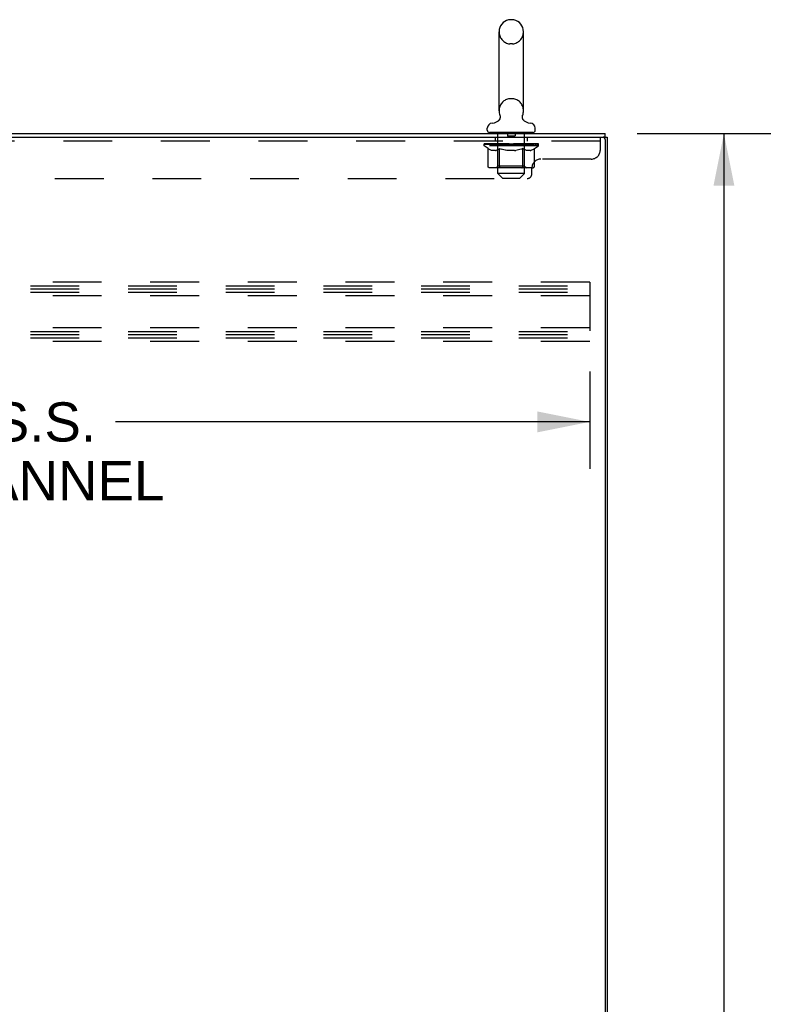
# Model space of a CAD drawing. Header units: inches. Extents: x 0 to 243, y 0 to 157.
# Tile 13 of 16: x 152 to 173, y 77 to 104. Entities that reach past the tile are written whole.
import ezdxf

# ---------------------------------------------------------------- set-up
doc = ezdxf.new("R2010")
doc.units = ezdxf.units.IN
doc.header["$LTSCALE"] = 13.357143
doc.header["$MEASUREMENT"] = 0
doc.linetypes.add('HIDDEN', pattern=[0.2, 0.1, -0.1])
doc.layers.get('0').update_dxf_attribs({"linetype": 'CONTINUOUS'})
doc.layers.add('DEFAULT_2', color=8, linetype='HIDDEN')
doc.layers.add('DIMENSIONS', color=7, linetype='CONTINUOUS')
doc.styles.get("Standard").update_dxf_attribs({"font": 'arial.ttf'})
doc.dimstyles.new('DIMSTYLE_1', dxfattribs={"dimtxt": 1.071429, "dimasz": 1.428571, "dimexe": 0.09, "dimexo": 0.07, "dimgap": 0.0375, "dimtad": 0, "dimtih": 1, "dimtoh": 1, "dimzin": 4, "dimdsep": 46, "dimtxsty": 'Standard', "dimblk": '_FILLED', "dimblk1": '_FILLED', "dimblk2": '_FILLED', "dimcen": 0.09, "dimazin": 1, "dimtfac": 1, "dimtdec": 3, "dimtofl": 0, "dimtmove": 0, "dimatfit": 3, "dimldrblk": '_FILLED', "dimfxl": 0, "dimtolj": 1, "dimtzin": 4, "dimarcsym": 0})

# ---------------------------------------------------------------- blocks, each defined once
blk = doc.blocks.new('_FILLED')
at = {"color": 0, "linetype": 'ByBlock'}
blk.add_solid([(0, 0), (-1, 0.2), (-1, -0.2)], dxfattribs=at)
blk = doc.blocks.new('*D3')
at = {"layer": 'DIMENSIONS', "color": 2, "linetype": 'Continuous'}
for p, q in [((168.59, 100.431), (172.246, 100.431)), ((170.961, 100.431), (170.961, 56.502)), ((170.961, 10.431), (170.961, 54.359)), ((168.59, 10.431), (172.246, 10.431))]:
    blk.add_line(p, q, dxfattribs=at)
at = {"layer": 'DIMENSIONS', "color": 2, "linetype": 'Continuous', "xscale": 1.4285714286, "yscale": 1.4285714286, "zscale": 1.4285714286}
for p, rotation in [((170.961, 100.431), 90), ((170.961, 10.431), 270)]:
    blk.add_blockref('_FILLED', p, dxfattribs=dict(at, rotation=rotation))
at = {"layer": 'DIMENSIONS', "color": 2, "linetype": 'Continuous', "insert": (170.961, 55.967), "char_height": 1.0714, "width": 3.74403, "attachment_point": 2, "line_spacing_factor": 0.9}
blk.add_mtext('90.00', dxfattribs=at)
blk = doc.blocks.new('*D4')
at = {"layer": 'DIMENSIONS', "color": 2, "linetype": 'Continuous'}
for p, q in [((133.288, 93.923), (133.288, 91.26)), ((167.288, 93.923), (167.288, 91.26)), ((133.288, 92.546), (146.263, 92.546)), ((167.288, 92.546), (154.313, 92.546))]:
    blk.add_line(p, q, dxfattribs=at)
at = {"layer": 'DIMENSIONS', "color": 2, "linetype": 'Continuous', "xscale": 1.4285714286, "yscale": 1.4285714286, "zscale": 1.4285714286, "rotation": 180}
blk.add_blockref('_FILLED', (133.288, 92.546), dxfattribs=at)
at = {"layer": 'DIMENSIONS', "color": 2, "linetype": 'Continuous', "xscale": 1.4285714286, "yscale": 1.4285714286, "zscale": 1.4285714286}
blk.add_blockref('_FILLED', (167.288, 92.546), dxfattribs=at)
at = {"layer": 'DIMENSIONS', "color": 2, "linetype": 'Continuous', "insert": (150.288, 93.081), "char_height": 1.07143, "width": 10.71429, "attachment_point": 2, "line_spacing_factor": 0.9}
blk.add_mtext('34.00 S.S.\\PB-42 CHANNEL', dxfattribs=at)

msp = doc.modelspace()

# ---------------------------------------------------------------- linework, layer by layer
at = {"color": 7, "linetype": 'Continuous'}
for p, q in [((165.18, 103.543), (165.104, 103.543)), ((164.808, 101.053), (164.808, 103.213)), ((165.476, 101.053), (165.476, 103.213)), ((164.785, 100.775), (164.781, 100.772)), ((164.487, 100.521), (164.487, 100.576)), ((164.547, 100.461), (164.547, 100.431)), ((165.737, 100.461), (164.547, 100.461)), ((165.737, 100.461), (165.737, 100.431)), ((165.797, 100.521), (165.797, 100.576)), ((167.715, 100.327), (167.715, 100.431)), ((167.715, 100.327), (167.666, 100.327)), ((167.715, 100.327), (167.767, 100.327))]:
    msp.add_line(p, q, dxfattribs=at)
at = {"color": 3, "linetype": 'Continuous'}
for p, q in [((132.014, 100.431), (167.715, 100.431)), ((132.014, 100.327), (167.653, 100.327)), ((167.715, 100.264), (167.715, 10.597)), ((167.767, 100.327), (167.767, 10.535))]:
    msp.add_line(p, q, dxfattribs=at)
at = {"color": 7, "linetype": 'Continuous'}
for points in [[(164.829, 100.935), (164.831, 100.931), (164.832, 100.926), (164.834, 100.921), (164.835, 100.916), (164.836, 100.911), (164.837, 100.906), (164.837, 100.901), (164.838, 100.896), (164.838, 100.891), (164.838, 100.886), (164.838, 100.881), (164.838, 100.876), (164.837, 100.871), (164.837, 100.866), (164.836, 100.861), (164.835, 100.856), (164.834, 100.851), (164.832, 100.846), (164.831, 100.841), (164.829, 100.836), (164.827, 100.831), (164.825, 100.827), (164.823, 100.822), (164.821, 100.818), (164.818, 100.813), (164.815, 100.809), (164.812, 100.805), (164.809, 100.801), (164.806, 100.797), (164.803, 100.793), (164.8, 100.789), (164.796, 100.785), (164.792, 100.782), (164.788, 100.779), (164.785, 100.775)], [(165.503, 100.772), (165.5, 100.775), (165.496, 100.779), (165.492, 100.782), (165.488, 100.785), (165.484, 100.789), (165.481, 100.793), (165.478, 100.797), (165.475, 100.801), (165.472, 100.805), (165.469, 100.809), (165.466, 100.813), (165.463, 100.818), (165.461, 100.822), (165.459, 100.827), (165.457, 100.831), (165.455, 100.836), (165.453, 100.841), (165.452, 100.846), (165.45, 100.851), (165.449, 100.856), (165.448, 100.861), (165.447, 100.866), (165.447, 100.871), (165.446, 100.876), (165.446, 100.881), (165.446, 100.886), (165.446, 100.891), (165.446, 100.896), (165.447, 100.901), (165.447, 100.906), (165.448, 100.911), (165.449, 100.916), (165.45, 100.921), (165.452, 100.926), (165.453, 100.931), (165.455, 100.935)]]:
    msp.add_lwpolyline(points, dxfattribs=at)
for centre, radius, start, end in [((165.142, 103.213), 0.334, 102.4284, 180), ((165.104, 103.386), 0.157, 90, 102.4284), ((165.18, 103.386), 0.157, 77.5716, 90), ((165.142, 103.213), 0.334, 0, 77.5716), ((165.142, 101.053), 0.334, 180, 200.613), ((165.142, 101.053), 0.334, 339.387, 360), ((164.627, 100.576), 0.14, 92.9727, 180), ((164.604, 101.015), 0.3, 272.9727, 320.1819), ((165.68, 101.015), 0.3, 219.818, 267.0273), ((165.657, 100.576), 0.14, 0, 87.0273), ((164.547, 100.521), 0.06, 180, 270), ((165.737, 100.521), 0.06, 270, 360)]:
    msp.add_arc(centre, radius, start, end, dxfattribs=at)
at = {"color": 3, "linetype": 'Continuous'}
msp.add_arc((167.653, 100.264), 0.0625, 0, 90, dxfattribs=at)
at = {"layer": 'DEFAULT_2', "color": 8, "linetype": 'HIDDEN'}
for p, q in [((165.18, 102.883), (165.104, 102.883)), ((165.18, 101.383), (165.104, 101.383)), ((164.767, 100.461), (164.767, 100.431)), ((164.777, 99.341), (164.777, 100.431)), ((165.037, 100.451), (165.037, 100.371)), ((165.247, 100.451), (165.247, 100.371)), ((165.507, 99.341), (165.507, 100.431)), ((165.517, 100.461), (165.517, 100.431)), ((167.58, 100.223), (131.955, 100.223)), ((164.4, 100.139), (164.4, 100.144)), ((164.54, 100.143), (164.4, 100.144)), ((164.41, 100.139), (164.41, 100.147)), ((164.443, 100.139), (164.443, 100.147)), ((164.498, 100.139), (164.498, 100.147)), ((164.54, 100.139), (164.54, 100.143)), ((164.572, 100.139), (164.572, 100.147)), ((164.664, 100.139), (164.664, 100.147)), ((164.704, 100.135), (164.704, 100.144)), ((164.705, 100.327), (164.705, 100.223)), ((164.77, 100.139), (164.77, 100.147)), ((164.791, 100.135), (164.791, 100.145)), ((164.888, 100.139), (164.888, 100.147)), ((164.895, 100.135), (164.895, 100.146)), ((165.007, 100.139), (165.142, 100.147)), ((165.013, 100.139), (165.013, 100.147)), ((165.014, 100.147), (165.013, 100.147)), ((165.014, 100.139), (165.014, 100.147)), ((165.237, 100.361), (165.047, 100.361)), ((165.142, 100.139), (165.142, 100.147)), ((165.142, 100.147), (165.277, 100.139)), ((165.27, 100.139), (165.27, 100.147)), ((165.27, 100.147), (165.271, 100.147)), ((165.271, 100.139), (165.271, 100.147)), ((165.389, 100.135), (165.389, 100.146)), ((165.396, 100.139), (165.396, 100.147)), ((165.493, 100.135), (165.493, 100.145)), ((165.514, 100.139), (165.514, 100.147)), ((165.58, 100.327), (165.58, 100.223)), ((165.58, 100.135), (165.58, 100.144)), ((165.62, 100.139), (165.62, 100.147)), ((165.712, 100.139), (165.712, 100.147)), ((165.786, 100.139), (165.786, 100.147)), ((165.841, 100.139), (165.841, 100.147)), ((165.874, 100.139), (165.874, 100.147)), ((165.886, 100.092), (165.886, 100.147)), ((167.58, 99.982), (167.58, 100.327)), ((164.399, 100.092), (164.399, 100.139)), ((164.399, 100.139), (164.755, 100.139)), ((165.886, 100.092), (164.399, 100.092)), ((164.506, 100.017), (164.399, 100.092)), ((164.42, 100.135), (164.42, 100.139)), ((164.42, 100.135), (165.864, 100.135)), ((164.431, 100.135), (164.431, 100.139)), ((164.432, 100.135), (164.432, 100.139)), ((164.463, 100.135), (164.463, 100.139)), ((164.465, 100.135), (164.465, 100.139)), ((164.506, 99.537), (164.506, 100.017)), ((164.506, 100.017), (164.526, 100.003)), ((164.515, 100.135), (164.515, 100.139)), ((164.519, 100.135), (164.519, 100.139)), ((164.546, 99.992), (164.526, 100.003)), ((164.565, 99.982), (164.546, 99.992)), ((164.585, 99.973), (164.565, 99.982)), ((164.574, 100.135), (164.574, 100.139)), ((164.574, 100.135), (164.574, 100.139)), ((164.578, 100.135), (164.578, 100.139)), ((164.604, 99.967), (164.584, 99.973)), ((164.587, 100.135), (164.587, 100.139)), ((164.587, 100.135), (164.587, 100.139)), ((164.591, 100.135), (164.591, 100.139)), ((164.595, 100.135), (164.595, 100.14)), ((164.598, 100.135), (164.598, 100.139)), ((164.622, 99.962), (164.603, 99.967)), ((164.618, 100.135), (164.618, 100.139)), ((164.708, 99.962), (164.622, 99.962)), ((164.636, 100.135), (164.636, 100.139)), ((164.638, 100.135), (164.638, 100.142)), ((164.664, 100.135), (164.664, 100.139)), ((164.676, 100.135), (164.676, 100.139)), ((164.681, 100.135), (164.681, 100.139)), ((164.689, 100.135), (164.689, 100.139)), ((164.708, 99.962), (164.727, 99.967)), ((164.725, 100.135), (164.725, 100.139)), ((164.746, 99.973), (164.727, 99.967)), ((164.728, 100.135), (164.728, 100.139)), ((164.765, 99.982), (164.746, 99.973)), ((164.755, 100.135), (164.755, 100.139)), ((164.785, 99.992), (164.765, 99.982)), ((164.833, 100.139), (164.768, 100.139)), ((164.776, 99.54), (164.776, 100.089)), ((164.778, 100.135), (164.778, 100.139)), ((164.784, 100.135), (164.784, 100.139)), ((164.804, 100.003), (164.784, 99.992)), ((164.798, 100.135), (164.798, 100.139)), ((164.824, 100.017), (164.804, 100.003)), ((164.81, 100.135), (164.81, 100.139)), ((164.824, 99.537), (164.824, 100.017)), ((164.824, 100.017), (164.864, 100.003)), ((164.833, 100.135), (164.833, 100.139)), ((164.921, 100.139), (164.859, 100.139)), ((164.904, 99.992), (164.864, 100.003)), ((164.882, 100.135), (164.882, 100.139)), ((164.892, 100.135), (164.892, 100.139)), ((164.898, 100.135), (164.898, 100.139)), ((164.942, 99.982), (164.903, 99.992)), ((164.908, 100.135), (164.908, 100.139)), ((164.921, 100.135), (164.921, 100.139)), ((164.981, 99.973), (164.942, 99.982)), ((165.016, 100.139), (164.958, 100.139)), ((164.974, 100.135), (164.974, 100.139)), ((165.019, 99.967), (164.98, 99.973)), ((165.013, 100.135), (165.013, 100.139)), ((165.016, 100.135), (165.016, 100.139)), ((165.056, 99.962), (165.018, 99.967)), ((165.019, 100.135), (165.019, 100.139)), ((165.02, 100.135), (165.02, 100.139)), ((165.228, 99.962), (165.056, 99.962)), ((165.114, 100.139), (165.063, 100.139)), ((165.071, 100.135), (165.071, 100.139)), ((165.114, 100.135), (165.114, 100.139)), ((165.139, 100.139), (165.139, 100.139)), ((165.139, 100.135), (165.139, 100.139)), ((165.139, 100.135), (165.139, 100.139)), ((165.145, 100.135), (165.145, 100.139)), ((165.145, 100.135), (165.145, 100.139)), ((165.145, 100.139), (165.145, 100.139)), ((165.17, 100.135), (165.17, 100.139)), ((165.17, 100.139), (165.221, 100.139)), ((165.213, 100.135), (165.213, 100.139)), ((165.228, 99.962), (165.266, 99.967)), ((165.264, 100.135), (165.264, 100.139)), ((165.265, 100.135), (165.265, 100.139)), ((165.304, 99.973), (165.265, 99.967)), ((165.268, 100.135), (165.268, 100.139)), ((165.268, 100.139), (165.326, 100.139)), ((165.271, 100.135), (165.271, 100.139)), ((165.342, 99.982), (165.303, 99.973)), ((165.31, 100.135), (165.31, 100.139)), ((165.381, 99.992), (165.342, 99.982)), ((165.363, 100.135), (165.363, 100.139)), ((165.363, 100.139), (165.425, 100.139)), ((165.376, 100.135), (165.376, 100.139)), ((165.42, 100.003), (165.38, 99.992)), ((165.386, 100.135), (165.386, 100.139)), ((165.392, 100.135), (165.392, 100.139)), ((165.402, 100.135), (165.402, 100.139)), ((165.46, 100.017), (165.42, 100.003)), ((165.451, 100.135), (165.451, 100.139)), ((165.451, 100.139), (165.516, 100.139)), ((165.46, 99.537), (165.46, 100.017)), ((165.46, 100.017), (165.48, 100.003)), ((165.474, 100.135), (165.474, 100.139)), ((165.5, 99.992), (165.48, 100.003)), ((165.486, 100.135), (165.486, 100.139)), ((165.519, 99.982), (165.499, 99.992)), ((165.5, 100.135), (165.5, 100.139)), ((165.506, 100.135), (165.506, 100.139)), ((165.508, 99.54), (165.508, 100.089)), ((165.538, 99.973), (165.519, 99.982)), ((165.529, 100.135), (165.529, 100.139)), ((165.529, 100.139), (165.758, 100.139)), ((165.557, 99.967), (165.538, 99.973)), ((165.556, 100.135), (165.556, 100.139)), ((165.576, 99.962), (165.557, 99.967)), ((165.559, 100.135), (165.559, 100.139)), ((165.662, 99.962), (165.576, 99.962)), ((165.595, 100.135), (165.595, 100.139)), ((165.603, 100.135), (165.603, 100.139)), ((165.608, 100.135), (165.608, 100.139)), ((165.62, 100.135), (165.62, 100.139)), ((165.646, 100.135), (165.646, 100.142)), ((165.648, 100.135), (165.648, 100.139)), ((165.662, 99.962), (165.681, 99.967)), ((165.666, 100.135), (165.666, 100.139)), ((165.7, 99.973), (165.68, 99.967)), ((165.686, 100.135), (165.686, 100.139)), ((165.689, 100.135), (165.689, 100.14)), ((165.693, 100.135), (165.693, 100.139)), ((165.697, 100.135), (165.697, 100.139)), ((165.697, 100.135), (165.697, 100.139)), ((165.719, 99.982), (165.699, 99.973)), ((165.706, 100.135), (165.706, 100.139)), ((165.71, 100.135), (165.71, 100.139)), ((165.71, 100.135), (165.71, 100.139)), ((165.738, 99.992), (165.719, 99.982)), ((165.758, 100.003), (165.738, 99.992)), ((165.778, 100.017), (165.758, 100.003)), ((165.765, 100.135), (165.765, 100.139)), ((165.769, 100.135), (165.769, 100.139)), ((165.778, 100.017), (165.886, 100.092)), ((165.778, 99.537), (165.778, 100.017)), ((165.819, 100.135), (165.819, 100.139)), ((165.821, 100.135), (165.821, 100.139)), ((165.852, 100.135), (165.852, 100.139)), ((165.853, 100.135), (165.853, 100.139)), ((165.864, 100.135), (165.864, 100.139)), ((167.33, 99.732), (165.955, 99.732)), ((165.728, 99.494), (164.556, 99.494)), ((164.776, 99.54), (164.729, 99.494)), ((165.508, 99.54), (164.776, 99.54)), ((165.507, 99.341), (164.777, 99.341)), ((164.907, 99.211), (164.777, 99.341)), ((165.377, 99.211), (165.507, 99.341)), ((165.435, 99.494), (165.438, 99.494)), ((165.444, 99.496), (165.447, 99.499)), ((165.447, 99.499), (165.449, 99.502)), ((165.508, 99.54), (165.555, 99.494)), ((165.705, 99.327), (165.705, 99.482)), ((133.955, 99.202), (165.58, 99.202)), ((164.907, 99.211), (165.377, 99.211)), ((167.288, 96.368), (133.288, 96.368)), ((133.288, 96.264), (167.288, 96.264)), ((133.288, 96.181), (167.288, 96.181)), ((167.288, 96.368), (167.288, 94.743)), ((133.288, 96.097), (167.288, 96.097)), ((167.288, 95.993), (133.288, 95.993)), ((167.288, 95.118), (133.288, 95.118)), ((133.288, 95.014), (167.288, 95.014)), ((133.288, 94.931), (167.288, 94.931)), ((133.288, 94.847), (167.288, 94.847)), ((167.288, 94.743), (133.288, 94.743))]:
    msp.add_line(p, q, dxfattribs=at)
for points in [[(164.556, 99.494), (164.55, 99.494), (164.544, 99.495), (164.539, 99.496), (164.533, 99.499), (164.527, 99.502), (164.522, 99.505), (164.518, 99.509), (164.514, 99.514), (164.511, 99.519), (164.508, 99.525), (164.507, 99.531), (164.506, 99.537)], [(164.849, 99.494), (164.846, 99.494), (164.843, 99.495), (164.84, 99.496), (164.837, 99.499), (164.835, 99.502), (164.832, 99.505), (164.83, 99.509), (164.828, 99.514), (164.826, 99.519), (164.825, 99.525), (164.824, 99.531), (164.824, 99.537)], [(165.438, 99.494), (165.441, 99.495), (165.444, 99.496)], [(165.449, 99.502), (165.452, 99.505), (165.454, 99.509), (165.456, 99.514), (165.458, 99.519)], [(165.452, 99.505), (165.454, 99.509), (165.456, 99.514)], [(165.458, 99.519), (165.459, 99.525), (165.46, 99.531), (165.46, 99.537)], [(165.459, 99.525), (165.46, 99.531), (165.46, 99.537)], [(165.728, 99.494), (165.734, 99.494), (165.74, 99.495), (165.745, 99.496), (165.751, 99.499), (165.757, 99.502), (165.762, 99.505), (165.766, 99.509), (165.77, 99.514), (165.773, 99.519), (165.776, 99.525), (165.777, 99.531), (165.778, 99.537)]]:
    msp.add_lwpolyline(points, dxfattribs=at)
for centre, radius, start, end in [((165.142, 103.213), 0.334, 180, 257.5716), ((165.142, 103.213), 0.334, 282.4284, 360), ((165.104, 103.04), 0.157, 257.5716, 270), ((165.18, 103.04), 0.157, 270, 282.4284), ((165.142, 101.053), 0.334, 102.4284, 180), ((165.104, 101.226), 0.157, 90, 102.4284), ((165.18, 101.226), 0.157, 77.5716, 90), ((165.142, 101.053), 0.334, 0, 77.5716), ((164.747, 100.431), 0.03, 0, 90), ((165.027, 100.451), 0.01, 0, 90), ((165.257, 100.451), 0.01, 90, 180), ((165.537, 100.431), 0.03, 90, 180), ((165.047, 100.371), 0.01, 180, 270), ((165.237, 100.371), 0.01, 270, 360), ((164.729, 100.089), 0.0466, 0, 90), ((165.555, 100.089), 0.0466, 90, 180), ((167.33, 99.982), 0.25, 270, 360), ((165.955, 99.482), 0.25, 90, 180), ((165.58, 99.327), 0.125, 270, 360)]:
    msp.add_arc(centre, radius, start, end, dxfattribs=at)
for centre, major_axis, ratio, start_param, end_param in [((165.142, 100.147), (0.743, 0.008), 0.059247, 9.249624, 9.431866), ((165.142, 100.147), (0.744, 0), 0.060167, -3.084065, -2.96706), ((165.142, 100.147), (0.743, 0.015), 0.056515, 2.79136, 2.965893), ((164.427, 100.133), (0.232, -0.002), 0.059247, 0.601702, 1.645657), ((164.347, 100.133), (0.232, 0.002), 0.059247, 0.251393, 1.295349), ((165.142, 100.147), (0.743, -0.008), 0.059247, -2.966439, -2.791906), ((165.142, 100.147), (0.743, 0.022), 0.052059, 2.616423, 2.790956), ((164.5, 100.133), (0.232, -0.005), 0.056515, 0.77678, 1.820736), ((164.343, 100.133), (0.232, 0.005), 0.056515, 0.076315, 1.120271), ((165.142, 100.147), (0.743, -0.015), 0.056515, -2.79136, -2.616827), ((165.142, 100.147), (0.743, 0.029), 0.046022, 2.441677, 2.61621), ((164.593, 100.133), (0.232, -0.007), 0.052059, 0.951717, 1.995673), ((164.363, 100.133), (0.232, 0.007), 0.052059, -0.098622, 0.945334), ((165.142, 100.147), (0.743, -0.022), 0.052059, -2.616423, -2.441891), ((164.375, 100.133), (0.232, 0), 0.060167, 0.426548, 0.780915), ((165.142, 100.147), (0.743, 0.034), 0.038593, 2.267147, 2.44168), ((164.703, 100.133), (0.232, -0.009), 0.046022, 1.126463, 2.170419), ((165.142, 100.147), (0.743, -0.029), 0.046022, -2.441677, -2.267144), ((164.406, 100.133), (0.232, 0.009), 0.046022, -0.273368, 0.770588), ((165.142, 100.147), (0.743, 0.039), 0.030002, 2.09283, 2.267363), ((164.826, 100.133), (0.232, -0.011), 0.038593, 1.300994, 2.344949), ((165.142, 100.147), (0.743, -0.034), 0.038593, -2.267147, -2.092614), ((164.472, 100.133), (0.232, 0.011), 0.038593, -0.447899, 0.596057), ((164.559, 100.133), (0.232, 0.012), 0.030002, -0.622215, 0.421741), ((165.142, 100.147), (0.743, 0.042), 0.020513, 1.918702, 2.093235), ((164.958, 100.133), (0.232, -0.012), 0.030002, 1.47531, 2.519266), ((165.142, 100.147), (0.743, -0.039), 0.030002, -2.09283, -1.918297), ((164.663, 100.133), (0.232, 0.013), 0.020513, -0.796343, 0.247613), ((165.142, 100.147), (0.743, 0.044), 0.010411, 1.744712, 1.919245), ((165.097, 100.133), (0.232, -0.013), 0.020513, 1.649438, 2.693394), ((165.142, 100.147), (0.743, -0.042), 0.020513, -1.918702, -1.744169), ((164.782, 100.133), (0.232, 0.014), 0.010411, -0.970333, -0.000837), ((165.236, 100.133), (0.232, -0.014), 0.010411, 1.823428, 2.867384), ((165.142, 100.147), (0.743, -0.044), 0.010411, -1.744712, -1.570179), ((165.048, 100.133), (0.232, 0.014), 0.010411, 0.274209, 1.318165), ((165.142, 100.147), (0.743, 0.044), 0.010411, -1.571413, -1.39688), ((165.187, 100.133), (0.232, 0.013), 0.020513, 0.448199, 1.492154), ((165.502, 100.133), (0.232, -0.014), 0.010411, -3.140756, -2.17126), ((165.142, 100.147), (0.743, 0.042), 0.020513, -1.397424, -1.222891), ((165.142, 100.147), (0.743, -0.044), 0.010411, 1.222347, 1.39688), ((165.326, 100.133), (0.232, 0.012), 0.030002, 0.622327, 1.666283), ((165.621, 100.133), (0.232, -0.013), 0.020513, 2.89398, 3.937936), ((165.142, 100.147), (0.743, 0.039), 0.030002, -1.223295, -1.048762), ((165.142, 100.147), (0.743, -0.042), 0.020513, 1.048358, 1.222891), ((165.458, 100.133), (0.232, 0.011), 0.038593, 0.796643, 1.840599), ((165.725, 100.133), (0.232, -0.012), 0.030002, 2.719852, 3.763807), ((165.581, 100.133), (0.232, 0.009), 0.046022, 0.971174, 2.01513), ((165.142, 100.147), (0.743, 0.034), 0.038593, -1.048979, -0.874446), ((165.142, 100.147), (0.743, -0.039), 0.030002, 0.874229, 1.048762), ((165.691, 100.133), (0.232, 0.007), 0.052059, 1.14592, 2.189876), ((165.812, 100.133), (0.232, -0.011), 0.038593, 2.545535, 3.589491), ((165.784, 100.133), (0.232, 0.005), 0.056515, 1.320857, 2.364813), ((165.142, 100.147), (0.743, 0.029), 0.046022, -0.874448, -0.699915), ((165.142, 100.147), (0.743, -0.034), 0.038593, 0.699913, 0.874446), ((165.878, 100.133), (0.232, -0.009), 0.046022, 2.371005, 3.41496), ((165.857, 100.133), (0.232, 0.002), 0.059247, 1.495935, 2.539891), ((165.921, 100.133), (0.232, -0.007), 0.052059, 2.196258, 3.240214), ((165.909, 100.133), (0.232, 0), 0.060167, 1.671089, 2.715045), ((165.941, 100.133), (0.232, -0.005), 0.056515, 2.021322, 3.065278), ((165.142, 100.147), (0.743, 0.022), 0.052059, -0.699702, -0.525169), ((165.142, 100.147), (0.743, -0.029), 0.046022, 0.525382, 0.699915), ((165.937, 100.133), (0.232, -0.002), 0.059247, 1.846243, 2.890199), ((165.142, 100.147), (0.743, 0.015), 0.056515, -0.524765, -0.350233), ((165.142, 100.147), (0.743, -0.022), 0.052059, 0.350636, 0.525169), ((165.142, 100.147), (0.743, 0.008), 0.059247, -0.349687, -0.175154), ((165.142, 100.147), (0.743, -0.015), 0.056515, 0.1757, 0.350233), ((165.142, 100.147), (0.744, 0), 0.060167, -0.174533, 0), ((165.142, 100.147), (0.743, -0.008), 0.059247, 0.000621, 0.175154), ((164.347, 100.125), (0.232, 0.005), 0.056515, 1.199244, 1.294804), ((164.427, 100.125), (0.232, 0), 0.060167, 1.549477, 1.645036), ((164.431, 100.128), (0.192, 0.002), 0.059247, 1.051627, 1.625044), ((164.375, 100.125), (0.232, 0.002), 0.059247, 1.16236, 1.374323), ((164.408, 100.128), (0.192, 0.004), 0.056515, 0.876548, 1.449966), ((164.476, 100.128), (0.192, 0), 0.060167, 1.226781, 1.800198), ((164.343, 100.125), (0.232, 0.007), 0.052059, 1.024308, 1.119867), ((164.5, 100.125), (0.232, -0.002), 0.059247, 1.724631, 1.82019), ((164.407, 100.128), (0.192, 0.006), 0.052059, 0.701611, 1.275029), ((164.541, 100.128), (0.192, -0.002), 0.059247, 1.401935, 1.975352), ((164.363, 100.125), (0.232, 0.009), 0.046022, 0.849561, 0.945121), ((164.593, 100.125), (0.232, -0.005), 0.056515, 1.899709, 1.995269), ((164.429, 100.128), (0.192, 0.007), 0.046022, 0.526865, 1.100283), ((164.624, 100.128), (0.192, -0.004), 0.056515, 1.577013, 2.150431), ((164.406, 100.125), (0.232, 0.011), 0.038593, 0.675031, 0.77059), ((164.703, 100.125), (0.232, -0.007), 0.052059, 2.074646, 2.170205), ((164.472, 100.128), (0.192, 0.009), 0.038593, 0.352335, 0.925752), ((164.723, 100.128), (0.192, -0.006), 0.052059, 1.75195, 2.325367), ((164.472, 100.125), (0.232, 0.012), 0.030002, 0.500714, 0.596274), ((164.826, 100.125), (0.232, -0.009), 0.046022, 2.249392, 2.344952), ((164.535, 100.128), (0.192, 0.01), 0.030002, 0.178018, 0.751436), ((164.834, 100.128), (0.192, -0.007), 0.046022, 1.926696, 2.500114), ((164.559, 100.125), (0.232, 0.013), 0.020513, 0.326586, 0.422146), ((164.958, 100.125), (0.232, -0.011), 0.038593, 2.423923, 2.519482), ((164.617, 100.128), (0.192, 0.011), 0.020513, 0.00389, 0.577307), ((164.956, 100.128), (0.192, -0.009), 0.038593, 2.101227, 2.674644), ((164.663, 100.125), (0.232, 0.014), 0.010411, 0.152596, 0.248156), ((165.097, 100.125), (0.232, -0.012), 0.030002, 2.598239, 2.693799), ((164.715, 100.128), (0.192, 0.011), 0.010411, 6.113086, 6.686503), ((165.082, 100.128), (0.192, -0.01), 0.030002, 2.275543, 2.848961), ((165.236, 100.125), (0.232, -0.013), 0.020513, 2.772368, 2.867927), ((165.211, 100.128), (0.192, -0.011), 0.020513, 2.449671, 3.023089), ((164.947, 100.128), (0.192, 0.011), 0.010411, -0.000452, 0.517932), ((164.911, 100.125), (0.232, 0.014), 0.010411, 0.099676, 0.195236), ((165.373, 100.125), (0.232, -0.014), 0.010411, 2.946357, 3.041917), ((165.337, 100.128), (0.192, -0.011), 0.010411, 2.623661, 3.142044), ((165.073, 100.128), (0.192, 0.011), 0.020513, 0.118504, 0.691921), ((165.048, 100.125), (0.232, 0.013), 0.020513, 0.273666, 0.369225), ((165.202, 100.128), (0.192, 0.01), 0.030002, 0.292632, 0.86605), ((165.569, 100.128), (0.192, -0.011), 0.010411, 2.738275, 3.311692), ((165.187, 100.125), (0.232, 0.012), 0.030002, 0.447794, 0.543354), ((165.621, 100.125), (0.232, -0.014), 0.010411, 2.893437, 2.988996), ((165.328, 100.128), (0.192, 0.009), 0.038593, 0.466948, 1.040366), ((165.667, 100.128), (0.192, -0.011), 0.020513, 2.564285, 3.137703), ((165.326, 100.125), (0.232, 0.011), 0.038593, 0.62211, 0.71767), ((165.725, 100.125), (0.232, -0.013), 0.020513, 2.719447, 2.815007), ((165.45, 100.128), (0.192, 0.007), 0.046022, 0.641479, 1.214897), ((165.749, 100.128), (0.192, -0.01), 0.030002, 2.390157, 2.963574), ((165.561, 100.128), (0.192, 0.006), 0.052059, 0.816225, 1.389643), ((165.458, 100.125), (0.232, 0.009), 0.046022, 0.796641, 0.892201), ((165.812, 100.125), (0.232, -0.012), 0.030002, 2.545319, 2.640878), ((165.812, 100.128), (0.192, -0.009), 0.038593, 2.21584, 2.789258), ((165.66, 100.128), (0.192, 0.004), 0.056515, 0.991162, 1.564579), ((165.855, 100.128), (0.192, -0.007), 0.046022, 2.04131, 2.614727), ((165.581, 100.125), (0.232, 0.007), 0.052059, 0.971387, 1.066947), ((165.878, 100.125), (0.232, -0.011), 0.038593, 2.371002, 2.466562), ((165.743, 100.128), (0.192, 0.002), 0.059247, 1.16624, 1.739658), ((165.877, 100.128), (0.192, -0.006), 0.052059, 1.866564, 2.439981), ((165.808, 100.128), (0.192, 0), 0.060167, 1.341394, 1.914812), ((165.876, 100.128), (0.192, -0.004), 0.056515, 1.691627, 2.265045), ((165.853, 100.128), (0.192, -0.002), 0.059247, 1.516549, 2.089966), ((165.691, 100.125), (0.232, 0.005), 0.056515, 1.146324, 1.241883), ((165.921, 100.125), (0.232, -0.009), 0.046022, 2.196472, 2.292031), ((165.784, 100.125), (0.232, 0.002), 0.059247, 1.321402, 1.416962), ((165.941, 100.125), (0.232, -0.007), 0.052059, 2.021726, 2.117285), ((165.857, 100.125), (0.232, 0), 0.060167, 1.496556, 1.592116), ((165.937, 100.125), (0.232, -0.005), 0.056515, 1.846789, 1.942348), ((165.909, 100.125), (0.232, -0.002), 0.059247, 1.67171, 1.76727)]:
    msp.add_ellipse(centre, major_axis=major_axis, ratio=ratio, start_param=start_param, end_param=end_param, dxfattribs=at)

# ---------------------------------------------------------------- dimensions: what is measured, and where the dimension line sits
at = {"layer": 'DIMENSIONS', "color": 2, "linetype": 'Continuous'}
dim = msp.add_linear_dim(base=(170.961, 100.431), p1=(168.52, 10.431), p2=(168.52, 100.431), angle=90, dimstyle='DIMSTYLE_1', dxfattribs=at)
dim.commit()
dim.dimension.update_dxf_attribs({"geometry": '*D3', "text_midpoint": (170.956, 55.425), "dimtype": 160})
dim = msp.add_linear_dim(base=(167.288, 92.546), p1=(133.288, 93.993), p2=(167.288, 93.993), text='<> S.S.\\PB-42 CHANNEL', dimstyle='DIMSTYLE_1', dxfattribs=at)
dim.commit()
dim.dimension.update_dxf_attribs({"geometry": '*D4', "text_midpoint": (150.288, 91.742), "dimtype": 160})

doc.saveas('drawing.dxf')
